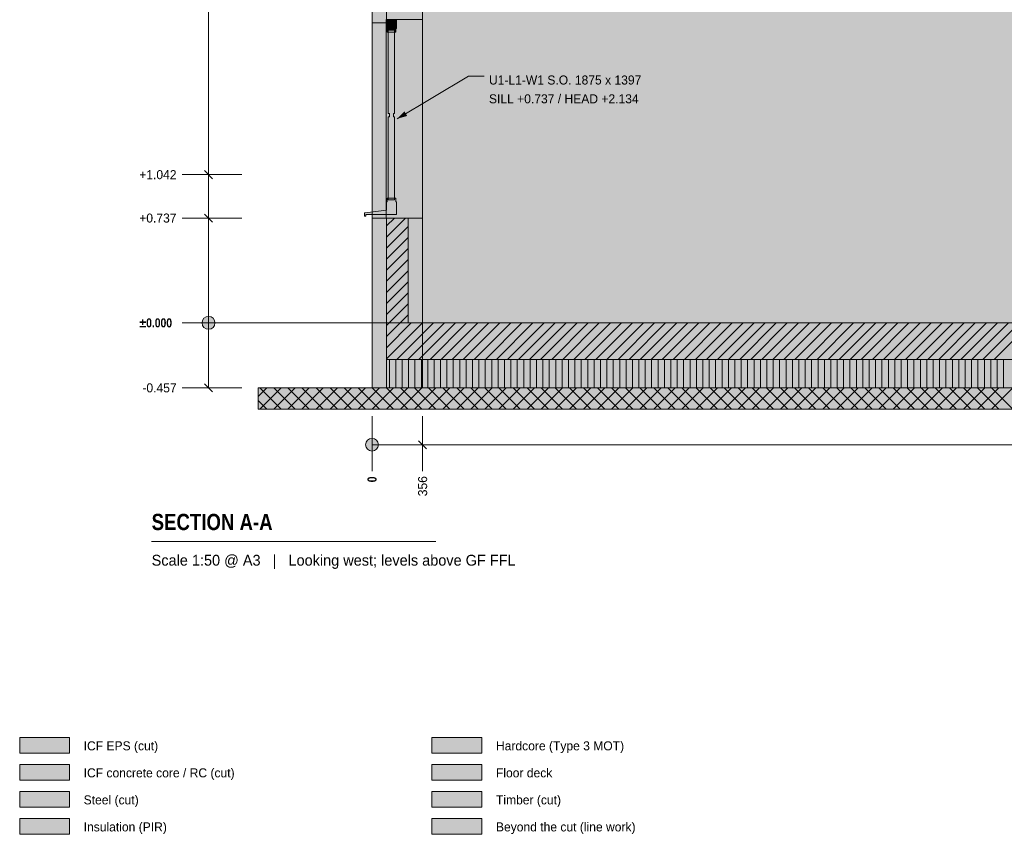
# Model space of a CAD drawing. Header units: millimetres. Extents: x -2478 to 11372, y -4322 to 8744.
# Tile 1 of 8: x -2478 to 4447, y -3596 to 2132. Entities that reach past the tile are written whole.
import ezdxf

# ---------------------------------------------------------------- set-up
doc = ezdxf.new("R2010")
doc.units = ezdxf.units.MM
doc.linetypes.add('DASHED', pattern=[1.524, 1.27, -0.254])
for name, color, linetype in [('FILL-C_BDBDBF', 7, 'Continuous'), ('FILL-EPS', 7, 'Continuous'), ('FILL-INK', 7, 'Continuous'), ('FILL-LIGHT', 7, 'Continuous'), ('FILL-MASONRY_FILL', 7, 'Continuous'), ('FILL-STEEL', 7, 'Continuous'), ('FILL-STEEL_GREY', 7, 'Continuous'), ('FILL-TIMBER', 7, 'Continuous'), ('FILL-WHITE', 7, 'Continuous'), ('LINE-C_BF9E33', 7, 'Continuous'), ('LINE-CORE', 7, 'Continuous'), ('LINE-INK', 7, 'Continuous'), ('LINE-STEEL-DASH', 7, 'DASHED'), ('LINE-STEEL_GREY', 7, 'Continuous'), ('LINE-TIMBER_DK', 7, 'Continuous'), ('TEXT-INK', 7, 'Continuous'), ('TEXT-STEEL_GREY', 7, 'Continuous')]:
    doc.layers.add(name, color=color, linetype=linetype)
doc.styles.add('OpenSansCondensed-Bold', font='OpenSansCondensed-Bold.ttf')

msp = doc.modelspace()

# ---------------------------------------------------------------- hatches: boundary and pattern name
at = {"layer": 'FILL-C_BDBDBF', "true_color": 0xbdbdbf}
h = msp.add_hatch(color=9, dxfattribs=at)
h.dxf.hatch_style = 1
h.paths.add_polyline_path([(254, 737), (254, 0), (120.3, 0), (101.6, 0), (101.6, 737), (226.2, 737)])
h = msp.add_hatch(color=9, dxfattribs=at)
h.dxf.hatch_style = 1
h.paths.add_polyline_path([(-2478.1, -3215.9), (-2128.1, -3215.9), (-2128.1, -3105.9), (-2478.1, -3105.9)])
at = {"layer": 'FILL-EPS', "true_color": 0xccffff}
h = msp.add_hatch(color=7, dxfattribs=at)
h.dxf.hatch_style = 1
h.paths.add_polyline_path([(100.5, 2134.1), (100.5, 2121.4), (100.5, 2109.1), (50.2, 2109.1), (0, 2109.1), (0, 2201.2), (0, 2743.2), (0, 2950.6), (0, 3480.2), (50.3, 3480.2), (100.5, 3480.2), (101.6, 3480.2), (101.6, 2134.1)])
h = msp.add_hatch(color=7, dxfattribs=at)
h.dxf.hatch_style = 1
h.paths.add_polyline_path([(101.6, 0), (101.6, -343.9), (101.6, -457.2), (76.4, -457.2), (0, -457.2), (0, -113.3), (0, 0), (0, 298.3), (0, 737), (50.3, 737), (100.5, 737), (101.6, 737)])
h = msp.add_hatch(color=7, dxfattribs=at)
h.dxf.hatch_style = 1
h.paths.add_polyline_path([(254, 737), (355.6, 737), (355.6, 579.9), (355.6, 0), (254, 0)])
h = msp.add_hatch(color=7, dxfattribs=at)
h.dxf.hatch_style = 1
h.paths.add_polyline_path([(-2478.1, -3025.9), (-2128.1, -3025.9), (-2128.1, -2915.9), (-2478.1, -2915.9)])
at = {"layer": 'FILL-INK', "true_color": 0x1a1a1f}
h = msp.add_hatch(color=250, dxfattribs=at)
h.dxf.hatch_style = 1
h.paths.add_polyline_path([(177.8, 1435.3), (228, 1487.6), (247.6, 1455)])
at = {"layer": 'FILL-LIGHT', "true_color": 0xcccccf}
h = msp.add_hatch(color=254, dxfattribs=at)
h.dxf.hatch_style = 1
h.paths.add_polyline_path([(2183.5, -257.2), (101.6, -257.2), (101.6, -189.2), (101.6, 0), (5890.5, 0), (7972.4, 0), (7972.4, -68), (7972.4, -257.2)])
at = {"layer": 'FILL-MASONRY_FILL', "true_color": 0xe0d9cc}
h = msp.add_hatch(color=254, dxfattribs=at)
h.dxf.hatch_style = 1
h.paths.add_polyline_path([(2193.6, -607.2), (-800, -607.2), (-800, -560.8), (-800, -457.2), (5880.4, -457.2), (8874, -457.2), (8874, -503.6), (8874, -607.2)])
h = msp.add_hatch(color=254, dxfattribs=at)
h.dxf.hatch_style = 1
h.paths.add_polyline_path([(421.9, -3025.9), (771.9, -3025.9), (771.9, -2915.9), (421.9, -2915.9)])
at = {"layer": 'FILL-STEEL', "true_color": 0x0d2973}
h = msp.add_hatch(color=166, dxfattribs=at)
h.dxf.hatch_style = 1
h.paths.add_polyline_path([(-2478.1, -3405.9), (-2128.1, -3405.9), (-2128.1, -3295.9), (-2478.1, -3295.9)])
at = {"layer": 'FILL-STEEL_GREY', "true_color": 0x737378}
h = msp.add_hatch(color=8, dxfattribs=at)
h.dxf.hatch_style = 1
h.paths.add_polyline_path([(421.9, -3215.9), (771.9, -3215.9), (771.9, -3105.9), (421.9, -3105.9)])
at = {"layer": 'FILL-TIMBER', "true_color": 0xedd6a8}
h = msp.add_hatch(color=41, dxfattribs=at)
h.dxf.hatch_style = 1
h.paths.add_polyline_path([(158.8, 2057.1), (155, 2057.1), (150.8, 2057.1), (136.8, 2057.1), (122.8, 2057.1), (119, 2057.1), (114.8, 2057.1), (114.8, 2044.1), (105.8, 2044.1), (105.8, 2056.6), (105.8, 2069.1), (101.8, 2069.1), (101.8, 2099.1), (101.8, 2129.1), (136.8, 2129.1), (171.8, 2129.1), (171.8, 2099.1), (171.8, 2069.1), (167.8, 2069.1), (167.8, 2056.6), (167.8, 2044.1), (158.8, 2044.1)])
h = msp.add_hatch(color=41, dxfattribs=at)
h.dxf.hatch_style = 1
h.paths.add_polyline_path([(114.8, 1424.8), (114.8, 1448), (118.8, 1448), (122.8, 1448), (122.8, 1458.8), (122.8, 1460.6), (122.8, 1473), (118.8, 1473), (114.8, 1473), (114.8, 2044.1), (122.8, 2044.1), (136.7, 2044.1), (150.8, 2044.1), (158.8, 2044.1), (158.8, 1496.3), (158.8, 1473), (154.8, 1473), (150.8, 1473), (150.8, 1462.3), (150.8, 1460.5), (150.8, 1448), (154.8, 1448), (158.8, 1448), (158.8, 877), (150.8, 877), (136.9, 877), (122.8, 877), (114.8, 877)])
h = msp.add_hatch(color=41, dxfattribs=at)
h.dxf.hatch_style = 1
h.paths.add_polyline_path([(-43.2, 750), (-48.2, 750), (-53.2, 750), (-53.2, 762), (-53.2, 774), (-50.2, 774), (-47.2, 774), (27.4, 783), (101.8, 792), (101.8, 822), (101.8, 852), (105.8, 852), (105.8, 864.5), (105.8, 877), (114.8, 877), (114.8, 864), (118.6, 864), (122.8, 864), (136.8, 864), (150.8, 864), (154.6, 864), (158.8, 864), (158.8, 877), (167.8, 877), (167.8, 864.5), (167.8, 852), (171.8, 852), (171.8, 822), (171.8, 792), (171.8, 777), (171.8, 762), (64.2, 762), (-43.2, 762), (-43.2, 756)])
at = {"layer": 'FILL-TIMBER', "true_color": 0xfced9e}
h = msp.add_hatch(color=41, dxfattribs=at)
h.dxf.hatch_style = 1
h.paths.add_polyline_path([(7972.4, -457.2), (2183.5, -457.2), (101.6, -457.2), (101.6, -430.7), (101.6, -357.2), (101.6, -330.7), (101.6, -257.2), (5890.5, -257.2), (7972.4, -257.2), (7972.4, -283.6), (7972.4, -357.2), (7972.4, -383.7)])
at = {"layer": 'FILL-TIMBER', "true_color": 0xedd6a8}
h = msp.add_hatch(color=41, dxfattribs=at)
h.dxf.hatch_style = 1
h.paths.add_polyline_path([(421.9, -3405.9), (771.9, -3405.9), (771.9, -3295.9), (421.9, -3295.9)])
at = {"layer": 'FILL-TIMBER', "true_color": 0xfced9e}
h = msp.add_hatch(color=41, dxfattribs=at)
h.dxf.hatch_style = 1
h.paths.add_polyline_path([(-2478.1, -3595.9), (-2128.1, -3595.9), (-2128.1, -3485.9), (-2478.1, -3485.9)])
at = {"layer": 'FILL-WHITE', "true_color": 0xffffff}
h = msp.add_hatch(color=7, dxfattribs=at)
h.dxf.hatch_style = 1
h.paths.add_polyline_path([(0, 2743.2), (355.9, 2743.2), (355.9, 0), (0, 0)])
h = msp.add_hatch(color=7, dxfattribs=at)
h.dxf.hatch_style = 1
h.paths.add_polyline_path([(0, 2743.2), (355.6, 2743.2), (355.9, 2743.2), (355.9, 0), (355.9, 0), (355.9, 0), (355.9, -1.6), (355.8, -1.6), (355.6, 0), (0, 0)])
h = msp.add_hatch(color=7, dxfattribs=at)
h.dxf.hatch_style = 1
h.paths.add_polyline_path([(0, 0), (0, 2743.2), (355.6, 2743.2), (355.6, 0)])
h = msp.add_hatch(color=7, dxfattribs=at)
h.dxf.hatch_style = 1
h.paths.add_polyline_path([(355.9, 0), (355.9, 2743.2), (7718.1, 2743.2), (7718.1, 0)])
h = msp.add_hatch(color=7, dxfattribs=at)
h.dxf.hatch_style = 1
h.paths.add_polyline_path([(7718.1, 2743.2), (7718.1, 0), (355.9, 0), (355.9, 2743.2)])
h = msp.add_hatch(color=7, dxfattribs=at)
h.dxf.hatch_style = 1
h.paths.add_polyline_path([(0, 2109.1), (100.5, 2109.1), (100.5, 737), (0, 737)])
h = msp.add_hatch(color=7, dxfattribs=at)
h.dxf.hatch_style = 1
h.paths.add_polyline_path([(355.6, 2134.1), (355.6, 737), (100.5, 737), (100.5, 2134.1)])
h = msp.add_hatch(color=7, dxfattribs=at)
h.dxf.hatch_style = 1
h.paths.add_polyline_path([(-1105, 0), (-1106.5, 11.6), (-1111, 22.5), (-1118.2, 31.8), (-1127.5, 39), (-1138.4, 43.5), (-1150, 45), (-1161.6, 43.5), (-1172.5, 39), (-1181.8, 31.8), (-1189, 22.5), (-1193.5, 11.6), (-1195, 0), (-1193.5, -11.6), (-1189, -22.5), (-1181.8, -31.8), (-1172.5, -39), (-1161.6, -43.5), (-1150, -45), (-1138.4, -43.5), (-1127.5, -39), (-1118.2, -31.8), (-1111, -22.5), (-1106.5, -11.6)])
h = msp.add_hatch(color=7, dxfattribs=at)
h.dxf.hatch_style = 1
h.paths.add_polyline_path([(0, 0), (355.9, 0), (355.9, -457.2), (0, -457.2)])
h = msp.add_hatch(color=7, dxfattribs=at)
h.dxf.hatch_style = 1
h.paths.add_polyline_path([(0, 0), (101.6, 0), (101.6, -457.2), (0, -457.2)])
h = msp.add_hatch(color=7, dxfattribs=at)
h.dxf.hatch_style = 1
h.paths.add_polyline_path([(0, 0), (101.6, 0), (101.6, -457.2), (0, -457.2)])
h = msp.add_hatch(color=7, dxfattribs=at)
h.dxf.hatch_style = 1
h.paths.add_polyline_path([(254.3, 0), (355.9, 0), (355.9, -457.2), (254.3, -457.2), (101.6, -457.2), (101.6, 0)])
h = msp.add_hatch(color=7, dxfattribs=at)
h.dxf.hatch_style = 1
h.paths.add_polyline_path([(101.6, 0), (7972.4, 0), (7972.4, -257.2), (101.6, -257.2)])
h = msp.add_hatch(color=7, dxfattribs=at)
h.dxf.hatch_style = 1
h.paths.add_polyline_path([(355.9, 0), (7718.1, 0), (7718.1, -457.2), (355.9, -457.2)])
h = msp.add_hatch(color=7, dxfattribs=at)
h.dxf.hatch_style = 1
h.paths.add_polyline_path([(355.9, 0), (455.4, 0), (457.4, 0), (7718.1, 0), (7718.1, -457.2), (457.4, -457.2), (355.9, -457.2)])
h = msp.add_hatch(color=7, dxfattribs=at)
h.dxf.hatch_style = 1
h.paths.add_polyline_path([(45, -857.2), (43.5, -845.6), (39, -834.7), (31.8, -825.4), (22.5, -818.2), (11.6, -813.7), (0, -812.2), (-11.6, -813.7), (-22.5, -818.2), (-31.8, -825.4), (-39, -834.7), (-43.5, -845.6), (-45, -857.2), (-43.5, -868.8), (-39, -879.7), (-31.8, -889), (-22.5, -896.2), (-11.6, -900.7), (0, -902.2), (11.6, -900.7), (22.5, -896.2), (31.8, -889), (39, -879.7), (43.5, -868.8)])
h = msp.add_hatch(color=7, dxfattribs=at)
h.dxf.hatch_style = 1
h.paths.add_polyline_path([(421.9, -3595.9), (771.9, -3595.9), (771.9, -3485.9), (421.9, -3485.9)])

# ---------------------------------------------------------------- linework, layer by layer
at = {"layer": 'LINE-C_BF9E33', "lineweight": 5}
for p, q in [((122, -457.2), (122, -257.2)), ((167, -457.2), (167, -257.2)), ((212, -457.2), (212, -257.2)), ((257, -457.2), (257, -257.2)), ((302, -457.2), (302, -257.2)), ((347, -457.2), (347, -257.2)), ((392, -457.2), (392, -257.2)), ((437, -457.2), (437, -257.2)), ((482, -457.2), (482, -257.2)), ((527, -457.2), (527, -257.2)), ((572, -457.2), (572, -257.2)), ((617, -457.2), (617, -257.2)), ((662, -457.2), (662, -257.2)), ((707, -457.2), (707, -257.2)), ((752, -457.2), (752, -257.2)), ((797, -457.2), (797, -257.2)), ((842, -457.2), (842, -257.2)), ((887, -457.2), (887, -257.2)), ((932, -457.2), (932, -257.2)), ((977, -457.2), (977, -257.2)), ((1022, -457.2), (1022, -257.2)), ((1067, -457.2), (1067, -257.2)), ((1112, -457.2), (1112, -257.2)), ((1157, -457.2), (1157, -257.2)), ((1202, -457.2), (1202, -257.2)), ((1247, -457.2), (1247, -257.2)), ((1292, -457.2), (1292, -257.2)), ((1337, -457.2), (1337, -257.2)), ((1382, -457.2), (1382, -257.2)), ((1427, -457.2), (1427, -257.2)), ((1472, -457.2), (1472, -257.2)), ((1517, -457.2), (1517, -257.2)), ((1562, -457.2), (1562, -257.2)), ((1607, -457.2), (1607, -257.2)), ((1652, -457.2), (1652, -257.2)), ((1697, -457.2), (1697, -257.2)), ((1742, -457.2), (1742, -257.2)), ((1787, -457.2), (1787, -257.2)), ((1832, -457.2), (1832, -257.2)), ((1877, -457.2), (1877, -257.2)), ((1922, -457.2), (1922, -257.2)), ((1967, -457.2), (1967, -257.2)), ((2012, -457.2), (2012, -257.2)), ((2057, -457.2), (2057, -257.2)), ((2102, -457.2), (2102, -257.2)), ((2147, -457.2), (2147, -257.2)), ((2192, -457.2), (2192, -257.2)), ((2237, -457.2), (2237, -257.2)), ((2282, -457.2), (2282, -257.2)), ((2327, -457.2), (2327, -257.2)), ((2372, -457.2), (2372, -257.2)), ((2417, -457.2), (2417, -257.2)), ((2462, -457.2), (2462, -257.2)), ((2507, -457.2), (2507, -257.2)), ((2552, -457.2), (2552, -257.2)), ((2597, -457.2), (2597, -257.2)), ((2642, -457.2), (2642, -257.2)), ((2687, -457.2), (2687, -257.2)), ((2732, -457.2), (2732, -257.2)), ((2777, -457.2), (2777, -257.2)), ((2822, -457.2), (2822, -257.2)), ((2867, -457.2), (2867, -257.2)), ((2912, -457.2), (2912, -257.2)), ((2957, -457.2), (2957, -257.2)), ((3002, -457.2), (3002, -257.2)), ((3047, -457.2), (3047, -257.2)), ((3092, -457.2), (3092, -257.2)), ((3137, -457.2), (3137, -257.2)), ((3182, -457.2), (3182, -257.2)), ((3227, -457.2), (3227, -257.2)), ((3272, -457.2), (3272, -257.2)), ((3317, -457.2), (3317, -257.2)), ((3362, -457.2), (3362, -257.2)), ((3407, -457.2), (3407, -257.2)), ((3452, -457.2), (3452, -257.2)), ((3497, -457.2), (3497, -257.2)), ((3542, -457.2), (3542, -257.2)), ((3587, -457.2), (3587, -257.2)), ((3632, -457.2), (3632, -257.2)), ((3677, -457.2), (3677, -257.2)), ((3722, -457.2), (3722, -257.2)), ((3767, -457.2), (3767, -257.2)), ((3812, -457.2), (3812, -257.2)), ((3857, -457.2), (3857, -257.2)), ((3902, -457.2), (3902, -257.2)), ((3947, -457.2), (3947, -257.2)), ((3992, -457.2), (3992, -257.2)), ((4037, -457.2), (4037, -257.2)), ((4082, -457.2), (4082, -257.2)), ((4127, -457.2), (4127, -257.2)), ((4172, -457.2), (4172, -257.2)), ((4217, -457.2), (4217, -257.2)), ((4262, -457.2), (4262, -257.2)), ((4307, -457.2), (4307, -257.2)), ((4352, -457.2), (4352, -257.2)), ((4397, -457.2), (4397, -257.2)), ((4442, -457.2), (4442, -257.2))]:
    msp.add_line(p, q, dxfattribs=at)
at = {"layer": 'LINE-CORE', "lineweight": 5}
for points in [[(0, 2743.2), (355.9, 2743.2), (355.9, 2743.2), (355.9, 2743.2), (355.9, 0), (0, 0)], [(0, 2743.2), (355.6, 2743.2), (355.6, 2743.2), (355.9, 2743.2), (355.9, 0), (355.9, 0), (355.9, 0), (355.9, -1.6), (355.8, -1.6), (355.6, 0), (0, 0), (0, 2743.2)], [(0, 0), (0, 0), (0, 2743.2), (355.6, 2743.2), (355.6, 2743.2), (355.6, 2743.2), (355.6, 0), (0, 0)], [(355.9, 0), (355.9, 2743.2), (7718.1, 2743.2), (7718.1, 0), (355.9, 0)], [(7718.1, 2743.2), (7718.1, 0), (7718.1, 0), (355.9, 0), (355.9, 2743.2)], [(0, 2109.1), (100.5, 2109.1), (100.5, 737), (100.5, 737), (100.5, 737), (0, 737), (0, 2109.1)], [(355.6, 2134.1), (355.6, 737), (355.6, 737), (100.5, 737), (100.5, 2134.1)], [(0, 0), (355.9, 0), (355.9, -457.2), (0, -457.2), (0, -457.2)], [(0, 0), (101.6, 0), (101.6, -457.2), (0, -457.2), (0, -457.2)], [(0, 0), (0, 0), (0, 0), (101.6, 0), (101.6, -457.2), (101.6, -457.2), (101.6, -457.2), (101.6, -457.2), (101.6, -457.2), (0, -457.2), (0, 0)], [(254.3, 0), (355.9, 0), (355.9, -457.2), (355.9, -457.2), (254.3, -457.2), (254.3, -457.2), (254.3, -457.2), (101.6, -457.2), (101.6, 0)], [(101.6, 0), (7972.4, 0), (7972.4, -257.2), (101.6, -257.2)], [(355.9, 0), (7718.1, 0), (7718.1, 0), (7718.1, -457.2), (355.9, -457.2)], [(355.9, 0), (355.9, 0), (355.9, 0), (455.4, 0), (457.4, 0), (457.4, 0), (7718.1, 0), (7718.1, -457.2), (457.4, -457.2), (457.4, -457.2), (457.4, -457.2), (355.9, -457.2), (355.9, 0)]]:
    msp.add_lwpolyline(points, close=True, dxfattribs=at)
at = {"layer": 'LINE-INK', "lineweight": 5}
for p, q in [((-1150, -457), (-1150, 5076)), ((177.8, 1435.3), (677.8, 1735.3)), ((677.8, 1735.3), (787.8, 1735.3)), ((-1291, 1042), (-1335, 1042)), ((-1225, 1042), (-1291, 1042)), ((-915, 1042), (-1225, 1042)), ((-1121.7, 1013.7), (-1178.3, 1070.3)), ((-1121.7, 708.7), (-1178.3, 765.3)), ((-1291, 737), (-1335, 737)), ((-1225, 737), (-1291, 737)), ((-915, 737), (-1225, 737)), ((-1291, 0), (-1335, 0)), ((-1225, 0), (-1291, 0)), ((-915, 0), (-1225, 0)), ((-1291, -457), (-1335, -457)), ((-1225, -457), (-1291, -457)), ((-915, -457), (-1225, -457)), ((-1121.7, -485.3), (-1178.3, -428.7)), ((0, -657.2), (0, -932.2)), ((356, -657.2), (356, -932.2)), ((327.7, -828.9), (384.3, -885.5)), ((0, -857.2), (8074, -857.2)), ((0, -932.2), (0, -998.2)), ((356, -932.2), (356, -998.2)), ((0, -998.2), (0, -1042.2)), ((356, -998.2), (356, -1042.2)), ((-1550, -1537.2), (450, -1537.2))]:
    msp.add_line(p, q, dxfattribs=at)
for points in [[(100.5, 2134.1), (100.5, 2121.4), (100.5, 2109.1), (50.2, 2109.1), (0, 2109.1), (0, 2201.2), (0, 2743.2), (0, 2950.6), (0, 3480.2), (50.3, 3480.2), (100.5, 3480.2), (101.6, 3480.2), (101.6, 2134.1)], [(158.8, 2057.1), (155, 2057.1), (150.8, 2057.1), (136.8, 2057.1), (122.8, 2057.1), (119, 2057.1), (114.8, 2057.1), (114.8, 2044.1), (105.8, 2044.1), (105.8, 2056.6), (105.8, 2069.1), (101.8, 2069.1), (101.8, 2099.1), (101.8, 2129.1), (136.8, 2129.1), (171.8, 2129.1), (171.8, 2099.1), (171.8, 2069.1), (167.8, 2069.1), (167.8, 2056.6), (167.8, 2044.1), (158.8, 2044.1)], [(114.8, 1424.8), (114.8, 1448), (118.8, 1448), (122.8, 1448), (122.8, 1458.8), (122.8, 1460.6), (122.8, 1473), (118.8, 1473), (114.8, 1473), (114.8, 2044.1), (122.8, 2044.1), (136.7, 2044.1), (150.8, 2044.1), (158.8, 2044.1), (158.8, 1496.3), (158.8, 1473), (154.8, 1473), (150.8, 1473), (150.8, 1462.3), (150.8, 1460.5), (150.8, 1448), (154.8, 1448), (158.8, 1448), (158.8, 877), (150.8, 877), (136.9, 877), (122.8, 877), (114.8, 877)], [(-43.2, 750), (-48.2, 750), (-53.2, 750), (-53.2, 762), (-53.2, 774), (-50.2, 774), (-47.2, 774), (27.4, 783), (101.8, 792), (101.8, 822), (101.8, 852), (105.8, 852), (105.8, 864.5), (105.8, 877), (114.8, 877), (114.8, 864), (118.6, 864), (122.8, 864), (136.8, 864), (150.8, 864), (154.6, 864), (158.8, 864), (158.8, 877), (167.8, 877), (167.8, 864.5), (167.8, 852), (171.8, 852), (171.8, 822), (171.8, 792), (171.8, 777), (171.8, 762), (64.2, 762), (-43.2, 762), (-43.2, 756)], [(101.6, 0), (101.6, -343.9), (101.6, -457.2), (76.4, -457.2), (0, -457.2), (0, -113.3), (0, 0), (0, 298.3), (0, 737), (50.3, 737), (100.5, 737), (101.6, 737), (101.6, 0)], [(76.4, -457.2), (0, -457.2), (0, -113.3), (0, 0), (0, 298.3), (0, 737), (50.3, 737), (100.5, 737), (101.6, 737), (226.2, 737), (254, 737), (355.6, 737), (355.6, 579.9), (355.6, 0), (254, 0), (120.3, 0), (101.6, 0), (101.6, 0), (101.6, -343.9), (101.6, -457.2)], [(254, 737), (254, 0), (120.3, 0), (101.6, 0), (101.6, 737), (226.2, 737)], [(254, 737), (355.6, 737), (355.6, 579.9), (355.6, 0), (254, 0)], [(2183.5, -257.2), (101.6, -257.2), (101.6, -189.2), (101.6, 0), (5890.5, 0), (7972.4, 0), (7972.4, -68), (7972.4, -257.2)], [(7972.4, -457.2), (2183.5, -457.2), (101.6, -457.2), (101.6, -430.7), (101.6, -357.2), (101.6, -330.7), (101.6, -257.2), (5890.5, -257.2), (7972.4, -257.2), (7972.4, -283.6), (7972.4, -357.2), (7972.4, -383.7)], [(2193.6, -607.2), (-800, -607.2), (-800, -560.8), (-800, -457.2), (5880.4, -457.2), (8874, -457.2), (8874, -503.6), (8874, -607.2)], [(-2478.1, -3025.9), (-2128.1, -3025.9), (-2128.1, -2915.9), (-2478.1, -2915.9)], [(421.9, -3025.9), (771.9, -3025.9), (771.9, -2915.9), (421.9, -2915.9)], [(-2478.1, -3215.9), (-2128.1, -3215.9), (-2128.1, -3105.9), (-2478.1, -3105.9)], [(421.9, -3215.9), (771.9, -3215.9), (771.9, -3105.9), (421.9, -3105.9)], [(-2478.1, -3405.9), (-2128.1, -3405.9), (-2128.1, -3295.9), (-2478.1, -3295.9)], [(421.9, -3405.9), (771.9, -3405.9), (771.9, -3295.9), (421.9, -3295.9)], [(-2478.1, -3595.9), (-2128.1, -3595.9), (-2128.1, -3485.9), (-2478.1, -3485.9)], [(421.9, -3595.9), (771.9, -3595.9), (771.9, -3485.9), (421.9, -3485.9)]]:
    msp.add_lwpolyline(points, close=True, dxfattribs=at)
msp.add_lwpolyline([(100.5, 2134.1), (100.5, 2121.4), (100.5, 2109.1), (50.2, 2109.1), (0, 2109.1), (0, 2201.2)], dxfattribs=at)
for centre in [(-1150, 0), (0, -857.2)]:
    msp.add_circle(centre, 45, dxfattribs=at)
at = {"layer": 'LINE-STEEL-DASH', "lineweight": 5}
msp.add_line((-1200, 0), (9274, 0), dxfattribs=at)
at = {"layer": 'LINE-STEEL_GREY', "lineweight": 5}
for p, q in [((101.6, 603.4), (235.2, 737)), ((101.6, 681.2), (157.4, 737)), ((101.6, 525.6), (254, 678)), ((101.6, 447.9), (254, 600.3)), ((101.6, 370.1), (254, 522.5)), ((101.6, 292.3), (254, 444.7)), ((101.6, 214.5), (254, 366.9)), ((101.6, 136.7), (254, 289.1)), ((101.6, 59), (254, 211.4)), ((120.4, 0), (254, 133.6)), ((101.6, -252.7), (354.3, 0)), ((101.6, -174.9), (276.5, 0)), ((101.6, -97.1), (198.7, 0)), ((101.6, -19.3), (120.9, 0)), ((174.9, -257.2), (432.1, 0)), ((198.2, 0), (254, 55.8)), ((252.7, -257.2), (509.9, 0)), ((330.4, -257.2), (587.6, 0)), ((408.2, -257.2), (665.4, 0)), ((486, -257.2), (743.2, 0)), ((563.8, -257.2), (821, 0)), ((641.6, -257.2), (898.8, 0)), ((719.3, -257.2), (976.5, 0)), ((797.1, -257.2), (1054.3, 0)), ((874.9, -257.2), (1132.1, 0)), ((952.7, -257.2), (1209.9, 0)), ((1030.5, -257.2), (1287.7, 0)), ((1108.3, -257.2), (1365.5, 0)), ((1186, -257.2), (1443.2, 0)), ((1263.8, -257.2), (1521, 0)), ((1341.6, -257.2), (1598.8, 0)), ((1419.4, -257.2), (1676.6, 0)), ((1497.2, -257.2), (1754.4, 0)), ((1574.9, -257.2), (1832.1, 0)), ((1652.7, -257.2), (1909.9, 0)), ((1730.5, -257.2), (1987.7, 0)), ((1808.3, -257.2), (2065.5, 0)), ((1886.1, -257.2), (2143.3, 0)), ((1963.9, -257.2), (2221.1, 0)), ((2041.6, -257.2), (2298.8, 0)), ((2119.4, -257.2), (2376.6, 0)), ((2197.2, -257.2), (2454.4, 0)), ((2275, -257.2), (2532.2, 0)), ((2352.8, -257.2), (2610, 0)), ((2430.5, -257.2), (2687.7, 0)), ((2508.3, -257.2), (2765.5, 0)), ((2586.1, -257.2), (2843.3, 0)), ((2663.9, -257.2), (2921.1, 0)), ((2741.7, -257.2), (2998.9, 0)), ((2819.5, -257.2), (3076.7, 0)), ((2897.2, -257.2), (3154.4, 0)), ((2975, -257.2), (3232.2, 0)), ((3052.8, -257.2), (3310, 0)), ((3130.6, -257.2), (3387.8, 0)), ((3208.4, -257.2), (3465.6, 0)), ((3286.1, -257.2), (3543.3, 0)), ((3363.9, -257.2), (3621.1, 0)), ((3441.7, -257.2), (3698.9, 0)), ((3519.5, -257.2), (3776.7, 0)), ((3597.3, -257.2), (3854.5, 0)), ((3675.1, -257.2), (3932.3, 0)), ((3752.8, -257.2), (4010, 0)), ((3830.6, -257.2), (4087.8, 0)), ((3908.4, -257.2), (4165.6, 0)), ((3986.2, -257.2), (4243.4, 0)), ((4064, -257.2), (4321.2, 0)), ((4141.7, -257.2), (4398.9, 0)), ((4219.5, -257.2), (4476.7, 0)), ((4297.3, -257.2), (4554.5, 0)), ((4375.1, -257.2), (4632.3, 0))]:
    msp.add_line(p, q, dxfattribs=at)
at = {"layer": 'LINE-TIMBER_DK', "lineweight": 5}
for p, q in [((-800, -518.4), (-738.8, -457.2)), ((-789.8, -607.2), (-639.8, -457.2)), ((-789.8, -457.2), (-639.8, -607.2)), ((-690.8, -607.2), (-540.8, -457.2)), ((-690.8, -457.2), (-540.8, -607.2)), ((-591.8, -607.2), (-441.8, -457.2)), ((-591.8, -457.2), (-441.8, -607.2)), ((-492.8, -607.2), (-342.8, -457.2)), ((-492.8, -457.2), (-342.8, -607.2)), ((-393.8, -607.2), (-243.8, -457.2)), ((-393.8, -457.2), (-243.8, -607.2)), ((-294.8, -607.2), (-144.8, -457.2)), ((-294.8, -457.2), (-144.8, -607.2)), ((-195.8, -607.2), (-45.8, -457.2)), ((-195.8, -457.2), (-45.8, -607.2)), ((-96.8, -607.2), (53.2, -457.2)), ((-96.8, -457.2), (53.2, -607.2)), ((2.2, -607.2), (152.2, -457.2)), ((2.2, -457.2), (152.2, -607.2)), ((101.2, -607.2), (251.2, -457.2)), ((101.2, -457.2), (251.2, -607.2)), ((200.2, -607.2), (350.2, -457.2)), ((200.2, -457.2), (350.2, -607.2)), ((299.2, -607.2), (449.2, -457.2)), ((299.2, -457.2), (449.2, -607.2)), ((398.2, -607.2), (548.2, -457.2)), ((398.2, -457.2), (548.2, -607.2)), ((497.2, -607.2), (647.2, -457.2)), ((497.2, -457.2), (647.2, -607.2)), ((596.2, -607.2), (746.2, -457.2)), ((596.2, -457.2), (746.2, -607.2)), ((695.2, -607.2), (845.2, -457.2)), ((695.2, -457.2), (845.2, -607.2)), ((794.2, -607.2), (944.2, -457.2)), ((794.2, -457.2), (944.2, -607.2)), ((893.2, -607.2), (1043.2, -457.2)), ((893.2, -457.2), (1043.2, -607.2)), ((992.2, -607.2), (1142.2, -457.2)), ((992.2, -457.2), (1142.2, -607.2)), ((1091.1, -607.2), (1241.1, -457.2)), ((1091.1, -457.2), (1241.1, -607.2)), ((1190.1, -607.2), (1340.1, -457.2)), ((1190.1, -457.2), (1340.1, -607.2)), ((1289.1, -607.2), (1439.1, -457.2)), ((1289.1, -457.2), (1439.1, -607.2)), ((1388.1, -607.2), (1538.1, -457.2)), ((1388.1, -457.2), (1538.1, -607.2)), ((1487.1, -607.2), (1637.1, -457.2)), ((1487.1, -457.2), (1637.1, -607.2)), ((1586.1, -607.2), (1736.1, -457.2)), ((1586.1, -457.2), (1736.1, -607.2)), ((1685.1, -607.2), (1835.1, -457.2)), ((1685.1, -457.2), (1835.1, -607.2)), ((1784.1, -607.2), (1934.1, -457.2)), ((1784.1, -457.2), (1934.1, -607.2)), ((1883.1, -607.2), (2033.1, -457.2)), ((1883.1, -457.2), (2033.1, -607.2)), ((1982.1, -607.2), (2132.1, -457.2)), ((1982.1, -457.2), (2132.1, -607.2)), ((2081.1, -607.2), (2231.1, -457.2)), ((2081.1, -457.2), (2231.1, -607.2)), ((2180.1, -607.2), (2330.1, -457.2)), ((2180.1, -457.2), (2330.1, -607.2)), ((2279.1, -607.2), (2429.1, -457.2)), ((2279.1, -457.2), (2429.1, -607.2)), ((2378.1, -607.2), (2528.1, -457.2)), ((2378.1, -457.2), (2528.1, -607.2)), ((2477.1, -607.2), (2627.1, -457.2)), ((2477.1, -457.2), (2627.1, -607.2)), ((2576.1, -607.2), (2726.1, -457.2)), ((2576.1, -457.2), (2726.1, -607.2)), ((2675.1, -607.2), (2825.1, -457.2)), ((2675.1, -457.2), (2825.1, -607.2)), ((2774.1, -607.2), (2924.1, -457.2)), ((2774.1, -457.2), (2924.1, -607.2)), ((2873.1, -607.2), (3023.1, -457.2)), ((2873.1, -457.2), (3023.1, -607.2)), ((2972.1, -607.2), (3122.1, -457.2)), ((2972.1, -457.2), (3122.1, -607.2)), ((3071, -607.2), (3221, -457.2)), ((3071, -457.2), (3221, -607.2)), ((3170, -607.2), (3320, -457.2)), ((3170, -457.2), (3320, -607.2)), ((3269, -607.2), (3419, -457.2)), ((3269, -457.2), (3419, -607.2)), ((3368, -607.2), (3518, -457.2)), ((3368, -457.2), (3518, -607.2)), ((3467, -607.2), (3617, -457.2)), ((3467, -457.2), (3617, -607.2)), ((3566, -607.2), (3716, -457.2)), ((3566, -457.2), (3716, -607.2)), ((3665, -607.2), (3815, -457.2)), ((3665, -457.2), (3815, -607.2)), ((3764, -607.2), (3914, -457.2)), ((3764, -457.2), (3914, -607.2)), ((3863, -607.2), (4013, -457.2)), ((3863, -457.2), (4013, -607.2)), ((3962, -607.2), (4112, -457.2)), ((3962, -457.2), (4112, -607.2)), ((4061, -607.2), (4211, -457.2)), ((4061, -457.2), (4211, -607.2)), ((4160, -607.2), (4310, -457.2)), ((4160, -457.2), (4310, -607.2)), ((4259, -607.2), (4409, -457.2)), ((4259, -457.2), (4409, -607.2)), ((4358, -607.2), (4508, -457.2)), ((4358, -457.2), (4508, -607.2)), ((-800, -546), (-738.8, -607.2))]:
    msp.add_line(p, q, dxfattribs=at)

# ---------------------------------------------------------------- texts
at = {"layer": 'TEXT-INK'}
for s, p in [('U1-L1-W1 S.O. 1875 x 1397', (822.8, 1675.8)), ('SILL +0.737 / HEAD +2.134', (822.8, 1543.5)), ('+1.042', (-1637.2, 1010.2)), ('+0.737', (-1637.2, 705.2)), ('-0.457', (-1615, -488.8)), ('ICF EPS (cut)', (-2028.1, -3005.9)), ('Hardcore (Type 3 MOT)', (871.9, -3005.9)), ('ICF concrete core / RC (cut)', (-2028.1, -3195.9)), ('Floor deck', (871.9, -3195.9)), ('Steel (cut)', (-2028.1, -3385.9)), ('Timber (cut)', (871.9, -3385.9)), ('Insulation (PIR)', (-2028.1, -3575.9)), ('Beyond the cut (line work)', (871.9, -3575.9))]:
    msp.add_text(s, height=63.5, dxfattribs=at).set_placement(p)
at = {"layer": 'TEXT-INK', "style": 'OpenSansCondensed-Bold'}
for s, height, p in [('±0.000', 63.5, (-1637.2, -31.8)), ('SECTION A-A', 114.3, (-1550, -1457.2))]:
    msp.add_text(s, height=height, dxfattribs=at).set_placement(p)
msp.add_text('0', height=63.5, rotation=90, dxfattribs=at).set_placement((31.8, -1121.2))
at = {"layer": 'TEXT-INK'}
msp.add_text('356', height=63.5, rotation=90, dxfattribs=at).set_placement((387.8, -1219.3))
at = {"layer": 'TEXT-STEEL_GREY'}
msp.add_text('Scale 1:50 @ A3   |   Looking west; levels above GF FFL', height=76.2, dxfattribs=at).set_placement((-1550, -1707.2))

doc.saveas('drawing.dxf')
